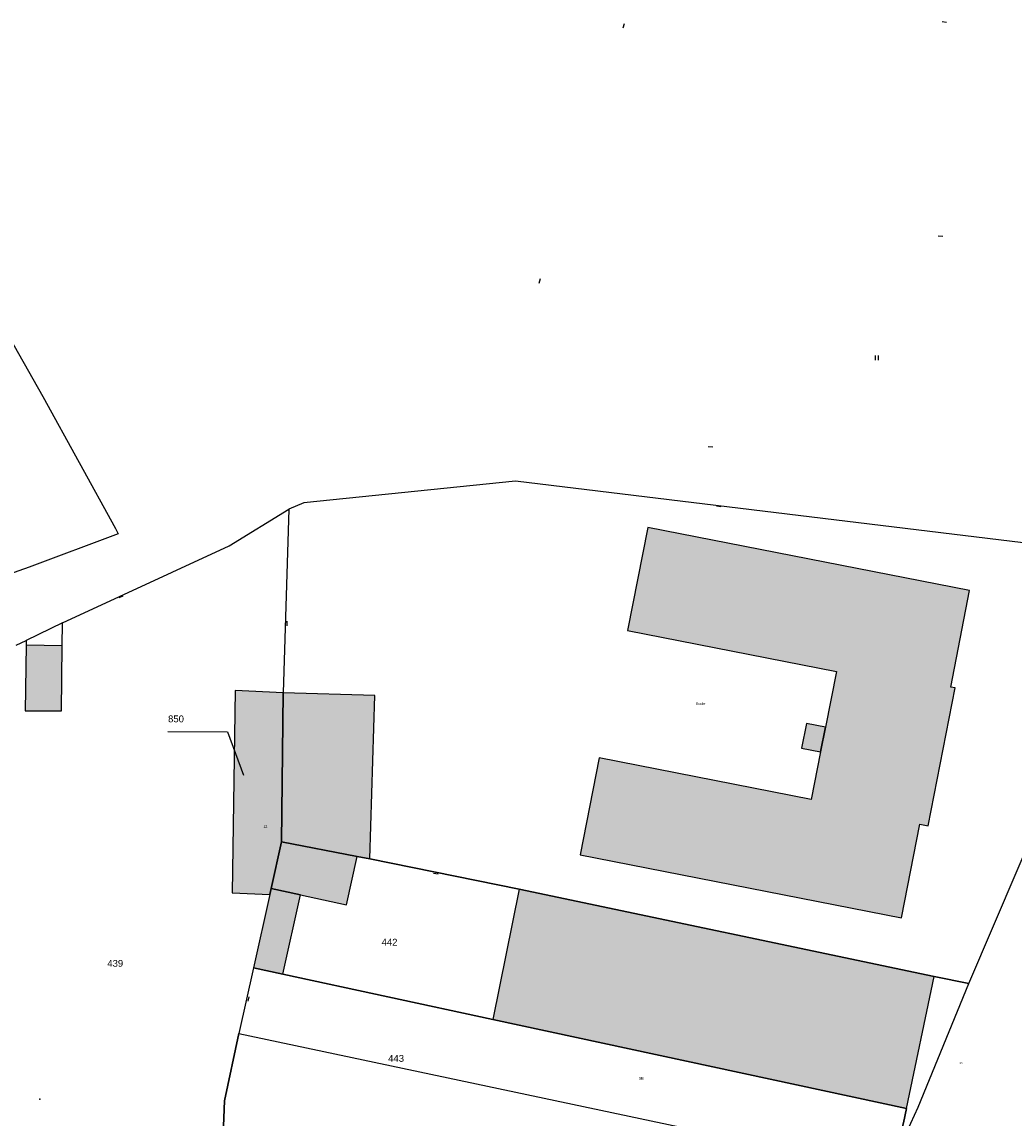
# Model space of a CAD drawing. Header units: metres. Extents: x 1943189 to 1944159, y 7204892 to 7205646.
# Tile 17 of 21: x 1943321 to 1943403, y 7205239 to 7205329. Entities that reach past the tile are written whole.
import ezdxf

# ---------------------------------------------------------------- set-up
doc = ezdxf.new("R2010")
doc.units = ezdxf.units.M
doc.header["$LTSCALE"] = 2
doc.linetypes.add('CONTINU', pattern=[0])
for name, color, linetype in [('1FLECHEFL', 7, 'CONTINU'), ('1PARCELLE', 150, 'Continuous'), ('3BATIDUR', 7, 'CONTINU'), ('3BATIDUR_H', 31, 'Continuous'), ('3BATILEGER', 7, 'CONTINU'), ('3BATILEGER_H', 41, 'Continuous'), ('3ENSIMMO', 7, 'CONTINU'), ('3FLECHEPAR', 7, 'CONTINU'), ('3MURMI', 7, 'CONTINU'), ('3MURNONMI', 7, 'CONTINU'), ('3NUMVOIE', 30, 'CONTINU'), ('3PARCELLETEX', 150, 'CONTINU')]:
    doc.layers.add(name, color=color, linetype=linetype)
doc.styles.get("Standard").update_dxf_attribs({"font": 'arial.ttf'})

# ---------------------------------------------------------------- blocks, each defined once
blk = doc.blocks.new('MURNOMI')
blk.add_line((-0.75, 0.5), (0.75, 0.5))
blk = doc.blocks.new('MURMI')
for p, q in [((-0.75, 0.5), (0.75, 0.5)), ((-0.75, -0.5), (0.75, -0.5))]:
    blk.add_line(p, q)
blk = doc.blocks.new('FLECHRU1')
blk.add_point((0, 0))

msp = doc.modelspace()

# ---------------------------------------------------------------- hatches: boundary and pattern name
at = {"layer": '3BATIDUR_H'}
for points in [[(1943395.88, 7205262.962), (1943398.1, 7205274.302), (1943397.74, 7205274.372), (1943399.29, 7205282.332), (1943372.8, 7205287.512), (1943371.13, 7205279.032), (1943388.32, 7205275.672), (1943387.43, 7205271.072), (1943387.02, 7205269.042), (1943386.26, 7205265.142), (1943368.79, 7205268.562), (1943367.23, 7205260.572), (1943393.69, 7205255.402), (1943395.2, 7205263.092)], [(1943324.55, 7205272.412), (1943324.61, 7205277.782), (1943321.64, 7205277.812), (1943321.58, 7205272.432)], [(1943341.81, 7205257.822), (1943342.66, 7205261.642), (1943342.81, 7205273.902), (1943338.84, 7205274.102), (1943338.61, 7205257.462), (1943341.7, 7205257.302)], [(1943362.23, 7205257.762), (1943360.06, 7205247.042), (1943394.08, 7205239.712), (1943396.36, 7205250.582)]]:
    msp.add_hatch(color=256, dxfattribs=at).paths.add_polyline_path(points)
at = {"layer": '3BATILEGER_H'}
for points in [[(1943349.94, 7205260.242), (1943350.35, 7205273.682), (1943342.81, 7205273.902), (1943342.66, 7205261.642), (1943348.89, 7205260.452)], [(1943387.43, 7205271.072), (1943385.86, 7205271.372), (1943385.45, 7205269.342), (1943387.02, 7205269.042)], [(1943344.22, 7205257.292), (1943348.01, 7205256.462), (1943348.89, 7205260.452), (1943342.66, 7205261.642), (1943341.81, 7205257.822)], [(1943342.77, 7205250.762), (1943344.22, 7205257.292), (1943341.81, 7205257.822), (1943341.7, 7205257.302), (1943340.35, 7205251.282)]]:
    msp.add_hatch(color=256, dxfattribs=at).paths.add_polyline_path(points)

# ---------------------------------------------------------------- linework, layer by layer
at = {"layer": '1PARCELLE'}
for points in [[(1943315.09, 7205312.262), (1943315.81, 7205310.982), (1943323.02, 7205298.282), (1943329, 7205287.422), (1943329.23, 7205286.982), (1943321.89, 7205284.252), (1943279.5, 7205269.222), (1943280.39, 7205270.622), (1943284.42, 7205276.192), (1943297.24, 7205297.912), (1943306.56, 7205306.642), (1943312.49, 7205310.822), (1943315.09, 7205312.262)], [(1943343.26, 7205289.022), (1943342.81, 7205273.902), (1943342.66, 7205261.642), (1943348.89, 7205260.452), (1943349.94, 7205260.242), (1943362.23, 7205257.762), (1943396.36, 7205250.582), (1943399.22, 7205249.982), (1943409.38, 7205273.712), (1943408.66, 7205275.452), (1943406.26, 7205280.882), (1943403.7, 7205286.242), (1943361.92, 7205291.322), (1943344.51, 7205289.522), (1943343.26, 7205289.022)], [(1943321.64, 7205278.222), (1943321.64, 7205277.812), (1943321.58, 7205272.432), (1943324.55, 7205272.412), (1943324.61, 7205277.782), (1943324.63, 7205279.672), (1943321.64, 7205278.222)], [(1943341.7, 7205257.302), (1943341.81, 7205257.822), (1943342.66, 7205261.642), (1943342.81, 7205273.902), (1943338.84, 7205274.102), (1943338.61, 7205257.462), (1943341.7, 7205257.302)], [(1943399.22, 7205249.982), (1943396.36, 7205250.582), (1943362.23, 7205257.762), (1943349.94, 7205260.242), (1943348.89, 7205260.452), (1943342.66, 7205261.642), (1943341.81, 7205257.822), (1943341.7, 7205257.302), (1943340.35, 7205251.282), (1943342.77, 7205250.762), (1943360.06, 7205247.042), (1943394.08, 7205239.712), (1943393.85, 7205238.522), (1943393.32, 7205236.512), (1943392.63, 7205234.552), (1943395.06, 7205239.812), (1943399.22, 7205249.982)], [(1943392.63, 7205234.552), (1943393.32, 7205236.512), (1943393.85, 7205238.522), (1943394.08, 7205239.712), (1943360.06, 7205247.042), (1943342.77, 7205250.762), (1943340.35, 7205251.282), (1943339.16, 7205245.872), (1943392.63, 7205234.552)], [(1943380.78, 7205221.472), (1943369.6, 7205225.112), (1943366.6, 7205226.022), (1943365.52, 7205223.492), (1943345.69, 7205229.402), (1943345.02, 7205229.592), (1943337.59, 7205230.582), (1943337.98, 7205240.332), (1943339.16, 7205245.872), (1943392.63, 7205234.552), (1943385.83, 7205219.882), (1943380.78, 7205221.472)]]:
    msp.add_lwpolyline(points, close=True, dxfattribs=at)
msp.add_lwpolyline([(1943320.83, 7205277.832), (1943321.64, 7205278.222), (1943321.64, 7205278.222), (1943321.64, 7205277.812), (1943321.58, 7205272.432), (1943324.55, 7205272.412), (1943324.61, 7205277.782), (1943324.63, 7205279.672), (1943338.36, 7205285.992), (1943343.26, 7205289.022), (1943342.81, 7205273.902), (1943338.84, 7205274.102), (1943338.61, 7205257.462), (1943341.7, 7205257.302), (1943340.35, 7205251.282), (1943339.16, 7205245.872), (1943337.98, 7205240.332), (1943337.59, 7205230.582), (1943337.51, 7205228.112), (1943337.33, 7205222.502), (1943320.97, 7205227.942)], dxfattribs=at)
at = {"layer": '3BATIDUR'}
for points in [[(1943395.88, 7205262.962), (1943398.1, 7205274.302), (1943397.74, 7205274.372), (1943399.29, 7205282.332), (1943372.8, 7205287.512), (1943371.13, 7205279.032), (1943388.32, 7205275.672), (1943387.43, 7205271.072), (1943387.02, 7205269.042), (1943386.26, 7205265.142), (1943368.79, 7205268.562), (1943367.23, 7205260.572), (1943393.69, 7205255.402), (1943395.2, 7205263.092), (1943395.88, 7205262.962)], [(1943324.55, 7205272.412), (1943324.61, 7205277.782), (1943321.64, 7205277.812), (1943321.58, 7205272.432), (1943324.55, 7205272.412)], [(1943341.81, 7205257.822), (1943342.66, 7205261.642), (1943342.81, 7205273.902), (1943338.84, 7205274.102), (1943338.61, 7205257.462), (1943341.7, 7205257.302), (1943341.81, 7205257.822)], [(1943362.23, 7205257.762), (1943360.06, 7205247.042), (1943394.08, 7205239.712), (1943396.36, 7205250.582), (1943362.23, 7205257.762)]]:
    msp.add_lwpolyline(points, close=True, dxfattribs=at)
at = {"layer": '3BATILEGER'}
for points in [[(1943349.94, 7205260.242), (1943350.35, 7205273.682), (1943342.81, 7205273.902), (1943342.66, 7205261.642), (1943348.89, 7205260.452), (1943349.94, 7205260.242)], [(1943387.43, 7205271.072), (1943385.86, 7205271.372), (1943385.45, 7205269.342), (1943387.02, 7205269.042), (1943387.43, 7205271.072)], [(1943344.22, 7205257.292), (1943348.01, 7205256.462), (1943348.89, 7205260.452), (1943342.66, 7205261.642), (1943341.81, 7205257.822), (1943344.22, 7205257.292)], [(1943342.77, 7205250.762), (1943344.22, 7205257.292), (1943341.81, 7205257.822), (1943341.7, 7205257.302), (1943340.35, 7205251.282), (1943342.77, 7205250.762)]]:
    msp.add_lwpolyline(points, close=True, dxfattribs=at)
at = {"layer": '3FLECHEPAR'}
msp.add_lwpolyline([(1943333.32, 7205270.732), (1943338.22, 7205270.692), (1943339.54, 7205267.132)], dxfattribs=at)

# ---------------------------------------------------------------- block references
at = {"layer": '1FLECHEFL', "xscale": 0.25, "yscale": 0.25, "rotation": 270.8}
msp.add_blockref('FLECHRU1', (1943322.79, 7205240.492), dxfattribs=at)
at = {"layer": '3MURMI', "xscale": 0.25, "yscale": 0.25, "rotation": 269.3}
msp.add_blockref('MURMI', (1943391.63, 7205301.462), dxfattribs=at)
at = {"layer": '3MURNONMI', "xscale": 0.25, "yscale": 0.25}
for p, rotation in [((1943397.22, 7205329.192), 172.1), ((1943370.69, 7205328.792), 250.8), ((1943396.9, 7205311.582), 174.6), ((1943363.77, 7205307.802), 255.2), ((1943377.95, 7205294.032), 353.4), ((1943378.65, 7205289.352), 173.3), ((1943329.38, 7205281.902), 205.4), ((1943342.98, 7205279.602), 268.7), ((1943355.39, 7205259.142), 168.9), ((1943339.8, 7205248.752), 257.8999999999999)]:
    msp.add_blockref('MURNOMI', p, dxfattribs=dict(at, rotation=rotation))

# ---------------------------------------------------------------- texts
at = {"layer": '3ENSIMMO'}
msp.add_text('Ecole', height=0.225, dxfattribs=at).set_placement((1943376.76, 7205272.902))
at = {"layer": '3NUMVOIE'}
for s, p in [('12', (1943341.16, 7205262.792)), ('5B', (1943372.09, 7205242.082))]:
    msp.add_text(s, height=0.22, dxfattribs=at).set_placement(p)
msp.add_text('5', height=0.22, rotation=68.1, dxfattribs=at).set_placement((1943398.66, 7205243.332))
at = {"layer": '3PARCELLETEX'}
for s, p in [('850', (1943333.33, 7205271.482)), ('442', (1943350.9, 7205253.112)), ('439', (1943328.33, 7205251.372)), ('443', (1943351.44, 7205243.552))]:
    msp.add_text(s, height=0.56, dxfattribs=at).set_placement(p)

doc.saveas('drawing.dxf')
